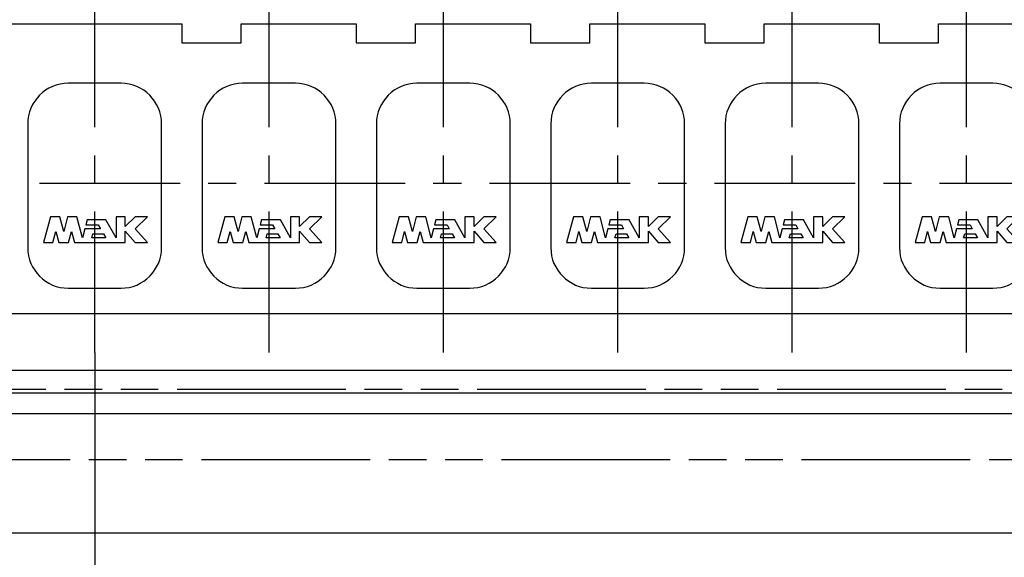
# Model space of a CAD drawing. Header units: millimetres. Extents: x 0 to 841, y 0 to 594.
# Tile 3 of 72: x 131 to 252, y 104 to 170. Entities that reach past the tile are written whole.
import ezdxf
from ezdxf.enums import TextEntityAlignment as Align

# ---------------------------------------------------------------- set-up
doc = ezdxf.new("R2010")
doc.units = ezdxf.units.MM
doc.header["$LTSCALE"] = 46.255
doc.linetypes.add('CENTER', pattern=[0.6, 0.375, -0.075, 0.075, -0.075])
doc.linetypes.add('PHANTOM', pattern=[0.8, 0.45, -0.05, 0.1, -0.05, 0.1, -0.05])
doc.layers.get('0').update_dxf_attribs({"linetype": 'CONTINUOUS'})
for name, color, linetype in [('25097_000000_TLKS_MARKETING_ABL297', 7, 'CONTINUOUS'), ('25097_000000_TRENNSTELLEN_TLKS_PBL368', 7, 'CONTINUOUS'), ('25097_030000_TLKS_V_ABL302', 7, 'CONTINUOUS'), ('25097_100000_TLKS_V_ABL333', 7, 'CONTINUOUS'), ('25097_111000_21_SIMPLE1_A_ABL339', 7, 'CONTINUOUS'), ('25097_111000_21_SIMPLE1_T1_A_PBL340', 7, 'CONTINUOUS'), ('25097_111200_24_SIMPLE1_T6_X_PBL352', 7, 'CONTINUOUS'), ('25097_111200_24_SIMPLE1_T6_X_PBL372', 7, 'CONTINUOUS'), ('25097_111200_24_SIMPLE1_T6_X_PBL373', 7, 'CONTINUOUS'), ('25097_111200_24_SIMPLE1_T6_X_PBL374', 7, 'CONTINUOUS'), ('25097_111200_24_SIMPLE1_T6_X_PBL375', 7, 'CONTINUOUS'), ('25097_111200_24_SIMPLE1_T6_X_PBL376', 7, 'CONTINUOUS'), ('25097_111200_24_SIMPLE1_X_ABL341', 7, 'CONTINUOUS'), ('25097_122000_01_SIMPLE1_D_ABL337', 7, 'CONTINUOUS'), ('25097_122000_01_SIMPLE1_T1_D_PBL338', 7, 'CONTINUOUS'), ('25097_122000_03_SIMPLE1_B_ABL334', 7, 'CONTINUOUS'), ('25097_122000_03_SIMPLE1_T1_B_PBL335', 7, 'CONTINUOUS'), ('right_6_VBL294', 7, 'CONTINUOUS')]:
    doc.layers.add(name, color=color, linetype=linetype)
doc.styles.get("Standard").update_dxf_attribs({"font": 'txt', "width": 0.6})
doc.dimstyles.new('DIMSTYLE_1', dxfattribs={"dimtxt": 3.5, "dimasz": 3.5, "dimexe": 1.8, "dimexo": 0, "dimgap": 0.875, "dimtad": 1, "dimlfac": 20, "dimdsep": 46, "dimtxsty": 'Standard', "dimblk": '_FILLED', "dimblk1": '_FILLED', "dimblk2": '_FILLED', "dimcen": 0.09, "dimadec": 0, "dimazin": 0, "dimtp": 2, "dimtm": 2, "dimtfac": 1, "dimtofl": 0, "dimtmove": 0, "dimatfit": 3, "dimldrblk": '_FILLED', "dimfxl": 1, "dimtolj": 1, "dimarcsym": 0})

# ---------------------------------------------------------------- blocks, each defined once
blk = doc.blocks.new('_FILLED')
at = {"color": 0, "linetype": 'ByBlock'}
blk.add_solid([(0, 0), (-1, 0.167), (-1, -0.167)], dxfattribs=at)
blk = doc.blocks.new('*D12')
at = {"color": 2, "linetype": 'Continuous'}
for p, q in [((375.5, 151.06), (375.5, 77.4)), ((140, 129.2), (140, 77.4)), ((140, 79.2), (257.75, 79.2)), ((375.5, 79.2), (257.75, 79.2))]:
    blk.add_line(p, q, dxfattribs=at)
at = {"color": 2, "linetype": 'Continuous', "xscale": 3.5, "yscale": 3.5, "zscale": 3.5, "rotation": 180}
blk.add_blockref('_FILLED', (140, 79.2), dxfattribs=at)
at = {"color": 2, "linetype": 'Continuous', "xscale": 3.5, "yscale": 3.5, "zscale": 3.5}
blk.add_blockref('_FILLED', (375.5, 79.2), dxfattribs=at)
at = {"color": 2, "linetype": 'Continuous', "width": 0.636905}
blk.add_text('4710', height=3.5, dxfattribs=at).set_placement((257.75, 80.075), align=Align.CENTER)
blk = doc.blocks.new('25097_122000_03_SIMPLE1_T1_B_PBL335', base_point=(229.62, 108.72))
at = {"layer": '25097_122000_03_SIMPLE1_T1_B_PBL335', "color": 8, "linetype": 'PHANTOM'}
for p, q in [((113.15, 124.65), (346.1, 124.65)), ((116.15, 116.02), (338.75, 116.02))]:
    blk.add_line(p, q, dxfattribs=at)
blk = doc.blocks.new('25097_122000_03_SIMPLE1_B_ABL334', base_point=(229.625, 108.725))
at = {"layer": '25097_122000_03_SIMPLE1_T1_B_PBL335'}
blk.add_blockref('25097_122000_03_SIMPLE1_T1_B_PBL335', (229.625, 108.725), dxfattribs=at)
blk = doc.blocks.new('25097_122000_01_SIMPLE1_T1_D_PBL338', base_point=(229.62, 116.97))
at = {"layer": '25097_122000_01_SIMPLE1_T1_D_PBL338', "color": 7, "linetype": 'Continuous'}
for p, q in [((113.15, 124.2), (346.1, 124.2)), ((115.75, 121.65), (339.15, 121.65)), ((115.75, 106.95), (339.15, 106.95))]:
    blk.add_line(p, q, dxfattribs=at)
blk = doc.blocks.new('25097_122000_01_SIMPLE1_D_ABL337', base_point=(229.625, 116.975))
at = {"layer": '25097_122000_01_SIMPLE1_T1_D_PBL338'}
blk.add_blockref('25097_122000_01_SIMPLE1_T1_D_PBL338', (229.625, 116.975), dxfattribs=at)
blk = doc.blocks.new('25097_111000_21_SIMPLE1_T1_A_PBL340', base_point=(229.12, 163.88))
at = {"layer": '25097_111000_21_SIMPLE1_T1_A_PBL340', "color": 7, "linetype": 'Continuous'}
for p, q in [((127.83, 169.7), (150.73, 169.7)), ((150.73, 169.7), (150.73, 167.34)), ((158.05, 167.34), (158.05, 169.7)), ((158.05, 169.7), (172.23, 169.7)), ((172.23, 169.7), (172.23, 167.34)), ((179.55, 167.34), (179.55, 169.7)), ((179.55, 169.7), (193.73, 169.7)), ((193.73, 169.7), (193.73, 167.34)), ((201.05, 169.7), (215.23, 169.7)), ((201.05, 167.34), (201.05, 169.7)), ((215.23, 169.7), (215.23, 167.34)), ((222.55, 169.7), (236.73, 169.7)), ((222.55, 167.34), (222.55, 169.7)), ((236.73, 169.7), (236.73, 167.34)), ((244.05, 169.7), (258.23, 169.7)), ((244.05, 167.34), (244.05, 169.7)), ((150.73, 167.34), (158.05, 167.34)), ((172.23, 167.34), (179.55, 167.34)), ((193.73, 167.34), (201.05, 167.34)), ((215.23, 167.34), (222.55, 167.34)), ((236.73, 167.34), (244.05, 167.34)), ((115.15, 134), (344, 134)), ((115.15, 127), (344, 127))]:
    blk.add_line(p, q, dxfattribs=at)
blk = doc.blocks.new('25097_111000_21_SIMPLE1_A_ABL339', base_point=(229.125, 163.875))
at = {"layer": '25097_111000_21_SIMPLE1_T1_A_PBL340'}
blk.add_blockref('25097_111000_21_SIMPLE1_T1_A_PBL340', (229.125, 163.875), dxfattribs=at)
blk = doc.blocks.new('25097_111200_24_SIMPLE1_T6_X_PBL352', base_point=(140, 149.75))
at = {"layer": '25097_111200_24_SIMPLE1_T6_X_PBL352', "color": 7, "linetype": 'Continuous'}
for p, q in [((143.25, 162.37), (136.75, 162.37)), ((131.75, 157.37), (131.75, 142.12)), ((148.25, 142.12), (148.25, 157.37)), ((134.54, 145.9), (133.7, 142.75)), ((135.7, 145.9), (134.54, 145.9)), ((136.18, 144.12), (135.7, 145.9)), ((136.66, 145.9), (136.18, 144.12)), ((137.82, 145.9), (136.66, 145.9)), ((138.5, 143.34), (137.82, 145.9)), ((142.66, 145.9), (142.66, 143.34)), ((143.78, 145.9), (142.66, 145.9)), ((143.78, 144.72), (143.78, 145.9)), ((145, 145.9), (143.78, 144.72)), ((146.5, 145.9), (145, 145.9)), ((145, 144.44), (146.5, 145.9)), ((139.08, 145.53), (138.92, 144.93)), ((138.92, 144.93), (140.45, 144.93)), ((141.4, 145.53), (139.08, 145.53)), ((140.45, 144.93), (140.73, 144.44)), ((142.66, 143.34), (141.4, 145.53)), ((134.86, 142.75), (135.22, 144.1)), ((135.22, 144.1), (135.58, 142.75)), ((136.78, 142.75), (137.14, 144.1)), ((137.14, 144.1), (137.5, 142.75)), ((138.79, 144.44), (138.5, 143.34)), ((140.73, 144.44), (138.79, 144.44)), ((139.66, 143.34), (139.79, 143.84)), ((141.37, 143.34), (139.66, 143.34)), ((139.79, 143.84), (141.08, 143.84)), ((141.08, 143.84), (141.37, 143.34)), ((143.78, 144.13), (145, 142.75)), ((143.78, 142.75), (143.78, 144.13)), ((146.5, 142.75), (145, 144.44)), ((133.7, 142.75), (134.86, 142.75)), ((135.58, 142.75), (136.78, 142.75)), ((137.5, 142.75), (143.78, 142.75)), ((145, 142.75), (146.5, 142.75)), ((136.75, 137.12), (143.25, 137.12))]:
    blk.add_line(p, q, dxfattribs=at)
for centre, start, end in [((136.75, 157.37), 90, 180), ((143.25, 157.37), 0, 90), ((136.75, 142.12), 180, 270), ((143.25, 142.12), 270, 360)]:
    blk.add_arc(centre, 5, start, end, dxfattribs=at)
blk = doc.blocks.new('25097_111200_24_SIMPLE1_T6_X_PBL372', base_point=(161.5, 149.75))
at = {"layer": '25097_111200_24_SIMPLE1_T6_X_PBL372', "color": 7, "linetype": 'Continuous'}
for p, q in [((164.75, 162.37), (158.25, 162.37)), ((153.25, 157.37), (153.25, 142.12)), ((169.75, 142.12), (169.75, 157.37)), ((156.04, 145.9), (155.2, 142.75)), ((157.2, 145.9), (156.04, 145.9)), ((157.68, 144.12), (157.2, 145.9)), ((158.16, 145.9), (157.68, 144.12)), ((159.32, 145.9), (158.16, 145.9)), ((160, 143.34), (159.32, 145.9)), ((164.16, 145.9), (164.16, 143.34)), ((165.28, 145.9), (164.16, 145.9)), ((165.28, 144.72), (165.28, 145.9)), ((166.5, 145.9), (165.28, 144.72)), ((168, 145.9), (166.5, 145.9)), ((166.5, 144.44), (168, 145.9)), ((160.58, 145.53), (160.42, 144.93)), ((160.42, 144.93), (161.95, 144.93)), ((162.9, 145.53), (160.58, 145.53)), ((161.95, 144.93), (162.23, 144.44)), ((164.16, 143.34), (162.9, 145.53)), ((156.36, 142.75), (156.72, 144.1)), ((156.72, 144.1), (157.08, 142.75)), ((158.28, 142.75), (158.64, 144.1)), ((158.64, 144.1), (159, 142.75)), ((160.29, 144.44), (160, 143.34)), ((162.23, 144.44), (160.29, 144.44)), ((161.16, 143.34), (161.29, 143.84)), ((162.87, 143.34), (161.16, 143.34)), ((161.29, 143.84), (162.58, 143.84)), ((162.58, 143.84), (162.87, 143.34)), ((165.28, 144.13), (166.5, 142.75)), ((165.28, 142.75), (165.28, 144.13)), ((168, 142.75), (166.5, 144.44)), ((155.2, 142.75), (156.36, 142.75)), ((157.08, 142.75), (158.28, 142.75)), ((159, 142.75), (165.28, 142.75)), ((166.5, 142.75), (168, 142.75)), ((158.25, 137.12), (164.75, 137.12))]:
    blk.add_line(p, q, dxfattribs=at)
for centre, start, end in [((158.25, 157.37), 90, 180), ((164.75, 157.37), 0, 90), ((158.25, 142.12), 180, 270), ((164.75, 142.12), 270, 360)]:
    blk.add_arc(centre, 5, start, end, dxfattribs=at)
blk = doc.blocks.new('25097_111200_24_SIMPLE1_T6_X_PBL373', base_point=(183, 149.75))
at = {"layer": '25097_111200_24_SIMPLE1_T6_X_PBL373', "color": 7, "linetype": 'Continuous'}
for p, q in [((186.25, 162.37), (179.75, 162.37)), ((174.75, 157.37), (174.75, 142.12)), ((191.25, 142.12), (191.25, 157.37)), ((177.54, 145.9), (176.7, 142.75)), ((178.7, 145.9), (177.54, 145.9)), ((179.18, 144.12), (178.7, 145.9)), ((179.66, 145.9), (179.18, 144.12)), ((180.82, 145.9), (179.66, 145.9)), ((181.5, 143.34), (180.82, 145.9)), ((186.78, 145.9), (185.66, 145.9)), ((185.66, 145.9), (185.66, 143.34)), ((186.78, 144.72), (186.78, 145.9)), ((188, 145.9), (186.78, 144.72)), ((189.5, 145.9), (188, 145.9)), ((188, 144.44), (189.5, 145.9)), ((182.08, 145.53), (181.92, 144.93)), ((181.92, 144.93), (183.45, 144.93)), ((184.4, 145.53), (182.08, 145.53)), ((183.45, 144.93), (183.73, 144.44)), ((185.66, 143.34), (184.4, 145.53)), ((177.86, 142.75), (178.22, 144.1)), ((178.22, 144.1), (178.58, 142.75)), ((179.78, 142.75), (180.14, 144.1)), ((180.14, 144.1), (180.5, 142.75)), ((181.79, 144.44), (181.5, 143.34)), ((183.73, 144.44), (181.79, 144.44)), ((182.66, 143.34), (182.79, 143.84)), ((184.37, 143.34), (182.66, 143.34)), ((182.79, 143.84), (184.08, 143.84)), ((184.08, 143.84), (184.37, 143.34)), ((186.78, 144.13), (188, 142.75)), ((186.78, 142.75), (186.78, 144.13)), ((189.5, 142.75), (188, 144.44)), ((176.7, 142.75), (177.86, 142.75)), ((178.58, 142.75), (179.78, 142.75)), ((180.5, 142.75), (186.78, 142.75)), ((188, 142.75), (189.5, 142.75)), ((179.75, 137.12), (186.25, 137.12))]:
    blk.add_line(p, q, dxfattribs=at)
for centre, start, end in [((179.75, 157.37), 90, 180), ((186.25, 157.37), 0, 90), ((179.75, 142.12), 180, 270), ((186.25, 142.12), 270, 360)]:
    blk.add_arc(centre, 5, start, end, dxfattribs=at)
blk = doc.blocks.new('25097_111200_24_SIMPLE1_T6_X_PBL374', base_point=(204.5, 149.75))
at = {"layer": '25097_111200_24_SIMPLE1_T6_X_PBL374', "color": 7, "linetype": 'Continuous'}
for p, q in [((207.75, 162.37), (201.25, 162.37)), ((196.25, 157.37), (196.25, 142.12)), ((212.75, 142.12), (212.75, 157.37)), ((199.04, 145.9), (198.2, 142.75)), ((200.2, 145.9), (199.04, 145.9)), ((200.68, 144.12), (200.2, 145.9)), ((201.16, 145.9), (200.68, 144.12)), ((202.32, 145.9), (201.16, 145.9)), ((203, 143.34), (202.32, 145.9)), ((208.28, 145.9), (207.16, 145.9)), ((207.16, 145.9), (207.16, 143.34)), ((208.28, 144.72), (208.28, 145.9)), ((209.5, 145.9), (208.28, 144.72)), ((211, 145.9), (209.5, 145.9)), ((209.5, 144.44), (211, 145.9)), ((203.58, 145.53), (203.42, 144.93)), ((203.42, 144.93), (204.95, 144.93)), ((205.9, 145.53), (203.58, 145.53)), ((204.95, 144.93), (205.23, 144.44)), ((207.16, 143.34), (205.9, 145.53)), ((199.36, 142.75), (199.72, 144.1)), ((199.72, 144.1), (200.08, 142.75)), ((201.28, 142.75), (201.64, 144.1)), ((201.64, 144.1), (202, 142.75)), ((203.29, 144.44), (203, 143.34)), ((205.23, 144.44), (203.29, 144.44)), ((204.16, 143.34), (204.29, 143.84)), ((205.87, 143.34), (204.16, 143.34)), ((204.29, 143.84), (205.58, 143.84)), ((205.58, 143.84), (205.87, 143.34)), ((208.28, 144.13), (209.5, 142.75)), ((208.28, 142.75), (208.28, 144.13)), ((211, 142.75), (209.5, 144.44)), ((198.2, 142.75), (199.36, 142.75)), ((200.08, 142.75), (201.28, 142.75)), ((202, 142.75), (208.28, 142.75)), ((209.5, 142.75), (211, 142.75)), ((201.25, 137.12), (207.75, 137.12))]:
    blk.add_line(p, q, dxfattribs=at)
for centre, start, end in [((201.25, 157.37), 90, 180), ((207.75, 157.37), 0, 90), ((201.25, 142.12), 180, 270), ((207.75, 142.12), 270, 360)]:
    blk.add_arc(centre, 5, start, end, dxfattribs=at)
blk = doc.blocks.new('25097_111200_24_SIMPLE1_T6_X_PBL375', base_point=(226, 149.75))
at = {"layer": '25097_111200_24_SIMPLE1_T6_X_PBL375', "color": 7, "linetype": 'Continuous'}
for p, q in [((229.25, 162.37), (222.75, 162.37)), ((217.75, 157.37), (217.75, 142.12)), ((234.25, 142.12), (234.25, 157.37)), ((220.54, 145.9), (219.7, 142.75)), ((221.7, 145.9), (220.54, 145.9)), ((222.18, 144.12), (221.7, 145.9)), ((222.66, 145.9), (222.18, 144.12)), ((223.82, 145.9), (222.66, 145.9)), ((224.5, 143.34), (223.82, 145.9)), ((229.78, 145.9), (228.66, 145.9)), ((228.66, 145.9), (228.66, 143.34)), ((229.78, 144.72), (229.78, 145.9)), ((231, 145.9), (229.78, 144.72)), ((232.5, 145.9), (231, 145.9)), ((231, 144.44), (232.5, 145.9)), ((225.08, 145.53), (224.92, 144.93)), ((224.92, 144.93), (226.45, 144.93)), ((227.4, 145.53), (225.08, 145.53)), ((226.45, 144.93), (226.73, 144.44)), ((228.66, 143.34), (227.4, 145.53)), ((220.86, 142.75), (221.22, 144.1)), ((221.22, 144.1), (221.58, 142.75)), ((222.78, 142.75), (223.14, 144.1)), ((223.14, 144.1), (223.5, 142.75)), ((224.79, 144.44), (224.5, 143.34)), ((226.73, 144.44), (224.79, 144.44)), ((225.66, 143.34), (225.79, 143.84)), ((227.37, 143.34), (225.66, 143.34)), ((225.79, 143.84), (227.08, 143.84)), ((227.08, 143.84), (227.37, 143.34)), ((229.78, 144.13), (231, 142.75)), ((229.78, 142.75), (229.78, 144.13)), ((232.5, 142.75), (231, 144.44)), ((219.7, 142.75), (220.86, 142.75)), ((221.58, 142.75), (222.78, 142.75)), ((223.5, 142.75), (229.78, 142.75)), ((231, 142.75), (232.5, 142.75)), ((222.75, 137.12), (229.25, 137.12))]:
    blk.add_line(p, q, dxfattribs=at)
for centre, start, end in [((222.75, 157.37), 90, 180), ((229.25, 157.37), 0, 90), ((222.75, 142.12), 180, 270), ((229.25, 142.12), 270, 360)]:
    blk.add_arc(centre, 5, start, end, dxfattribs=at)
blk = doc.blocks.new('25097_111200_24_SIMPLE1_T6_X_PBL376', base_point=(247.5, 149.75))
at = {"layer": '25097_111200_24_SIMPLE1_T6_X_PBL376', "color": 7, "linetype": 'Continuous'}
for p, q in [((250.75, 162.37), (244.25, 162.37)), ((239.25, 157.37), (239.25, 142.12)), ((255.75, 142.12), (255.75, 157.37)), ((242.04, 145.9), (241.2, 142.75)), ((243.2, 145.9), (242.04, 145.9)), ((243.68, 144.12), (243.2, 145.9)), ((244.16, 145.9), (243.68, 144.12)), ((245.32, 145.9), (244.16, 145.9)), ((246, 143.34), (245.32, 145.9)), ((251.28, 145.9), (250.16, 145.9)), ((250.16, 145.9), (250.16, 143.34)), ((251.28, 144.72), (251.28, 145.9)), ((252.5, 145.9), (251.28, 144.72)), ((254, 145.9), (252.5, 145.9)), ((252.5, 144.44), (254, 145.9)), ((246.58, 145.53), (246.42, 144.93)), ((246.42, 144.93), (247.95, 144.93)), ((248.9, 145.53), (246.58, 145.53)), ((247.95, 144.93), (248.23, 144.44)), ((250.16, 143.34), (248.9, 145.53)), ((242.36, 142.75), (242.72, 144.1)), ((242.72, 144.1), (243.08, 142.75)), ((244.28, 142.75), (244.64, 144.1)), ((244.64, 144.1), (245, 142.75)), ((246.29, 144.44), (246, 143.34)), ((248.23, 144.44), (246.29, 144.44)), ((247.16, 143.34), (247.29, 143.84)), ((248.87, 143.34), (247.16, 143.34)), ((247.29, 143.84), (248.58, 143.84)), ((248.58, 143.84), (248.87, 143.34)), ((251.28, 144.13), (252.5, 142.75)), ((251.28, 142.75), (251.28, 144.13)), ((254, 142.75), (252.5, 144.44)), ((241.2, 142.75), (242.36, 142.75)), ((243.08, 142.75), (244.28, 142.75)), ((245, 142.75), (251.28, 142.75)), ((252.5, 142.75), (254, 142.75)), ((244.25, 137.12), (250.75, 137.12))]:
    blk.add_line(p, q, dxfattribs=at)
for centre, start, end in [((244.25, 157.37), 90, 180), ((250.75, 157.37), 0, 90), ((244.25, 142.12), 180, 270), ((250.75, 142.12), 270, 360)]:
    blk.add_arc(centre, 5, start, end, dxfattribs=at)
blk = doc.blocks.new('25097_111200_24_SIMPLE1_X_ABL341', base_point=(229.95, 167.38))
at = {"layer": '25097_111200_24_SIMPLE1_T6_X_PBL352'}
blk.add_blockref('25097_111200_24_SIMPLE1_T6_X_PBL352', (140, 149.75), dxfattribs=at)
at = {"layer": '25097_111200_24_SIMPLE1_T6_X_PBL372'}
blk.add_blockref('25097_111200_24_SIMPLE1_T6_X_PBL372', (161.5, 149.75), dxfattribs=at)
at = {"layer": '25097_111200_24_SIMPLE1_T6_X_PBL373'}
blk.add_blockref('25097_111200_24_SIMPLE1_T6_X_PBL373', (183, 149.75), dxfattribs=at)
at = {"layer": '25097_111200_24_SIMPLE1_T6_X_PBL374'}
blk.add_blockref('25097_111200_24_SIMPLE1_T6_X_PBL374', (204.5, 149.75), dxfattribs=at)
at = {"layer": '25097_111200_24_SIMPLE1_T6_X_PBL375'}
blk.add_blockref('25097_111200_24_SIMPLE1_T6_X_PBL375', (226, 149.75), dxfattribs=at)
at = {"layer": '25097_111200_24_SIMPLE1_T6_X_PBL376'}
blk.add_blockref('25097_111200_24_SIMPLE1_T6_X_PBL376', (247.5, 149.75), dxfattribs=at)
blk = doc.blocks.new('25097_100000_TLKS_V_ABL333', base_point=(229.625, 158.7125))
at = {"layer": '25097_111000_21_SIMPLE1_A_ABL339'}
blk.add_blockref('25097_111000_21_SIMPLE1_A_ABL339', (229.125, 163.875), dxfattribs=at)
at = {"layer": '25097_111200_24_SIMPLE1_X_ABL341'}
blk.add_blockref('25097_111200_24_SIMPLE1_X_ABL341', (229.95, 167.375), dxfattribs=at)
at = {"layer": '25097_122000_01_SIMPLE1_D_ABL337'}
blk.add_blockref('25097_122000_01_SIMPLE1_D_ABL337', (229.625, 116.975), dxfattribs=at)
at = {"layer": '25097_122000_03_SIMPLE1_B_ABL334'}
blk.add_blockref('25097_122000_03_SIMPLE1_B_ABL334', (229.625, 108.725), dxfattribs=at)
blk = doc.blocks.new('25097_030000_TLKS_V_ABL302', base_point=(209.17, 180.24))
at = {"layer": '25097_100000_TLKS_V_ABL333'}
blk.add_blockref('25097_100000_TLKS_V_ABL333', (229.62, 158.71), dxfattribs=at)
blk = doc.blocks.new('25097_000000_TLKS_MARKETING_ABL297', base_point=(207.71, 179.61))
at = {"layer": '25097_030000_TLKS_V_ABL302'}
blk.add_blockref('25097_030000_TLKS_V_ABL302', (209.17, 180.24), dxfattribs=at)
blk = doc.blocks.new('25097_000000_TRENNSTELLEN_TLKS_PBL368', base_point=(242.41, 181.1))
at = {"layer": '25097_000000_TRENNSTELLEN_TLKS_PBL368', "color": 2, "linetype": 'CENTER'}
for p, q in [((140, 129.2), (140, 233)), ((161.5, 129.2), (161.5, 233)), ((183, 129.2), (183, 233)), ((204.5, 129.2), (204.5, 233)), ((226, 129.2), (226, 233)), ((247.5, 129.2), (247.5, 233)), ((372.55, 150), (112.27, 150))]:
    blk.add_line(p, q, dxfattribs=at)
blk = doc.blocks.new('RIGHT_6_VBL294', base_point=(204.11, 194.6))
at = {"layer": '25097_000000_TLKS_MARKETING_ABL297'}
blk.add_blockref('25097_000000_TLKS_MARKETING_ABL297', (207.71, 179.61), dxfattribs=at)
at = {"layer": '25097_000000_TRENNSTELLEN_TLKS_PBL368'}
blk.add_blockref('25097_000000_TRENNSTELLEN_TLKS_PBL368', (242.41, 181.1), dxfattribs=at)

msp = doc.modelspace()

# ---------------------------------------------------------------- block references
at = {"layer": 'right_6_VBL294'}
msp.add_blockref('RIGHT_6_VBL294', (204.10765, 194.6), dxfattribs=at)

# ---------------------------------------------------------------- dimensions: what is measured, and where the dimension line sits
at = {"color": 2, "linetype": 'Continuous'}
dim = msp.add_linear_dim(base=(375.5, 79.2), p1=(140, 129.2), p2=(375.5, 151.06), dimstyle='DIMSTYLE_1', dxfattribs=at)
dim.commit()
dim.dimension.update_dxf_attribs({"geometry": '*D12', "text_midpoint": (257.41666, 79.2), "dimtype": 160})

doc.saveas('drawing.dxf')
